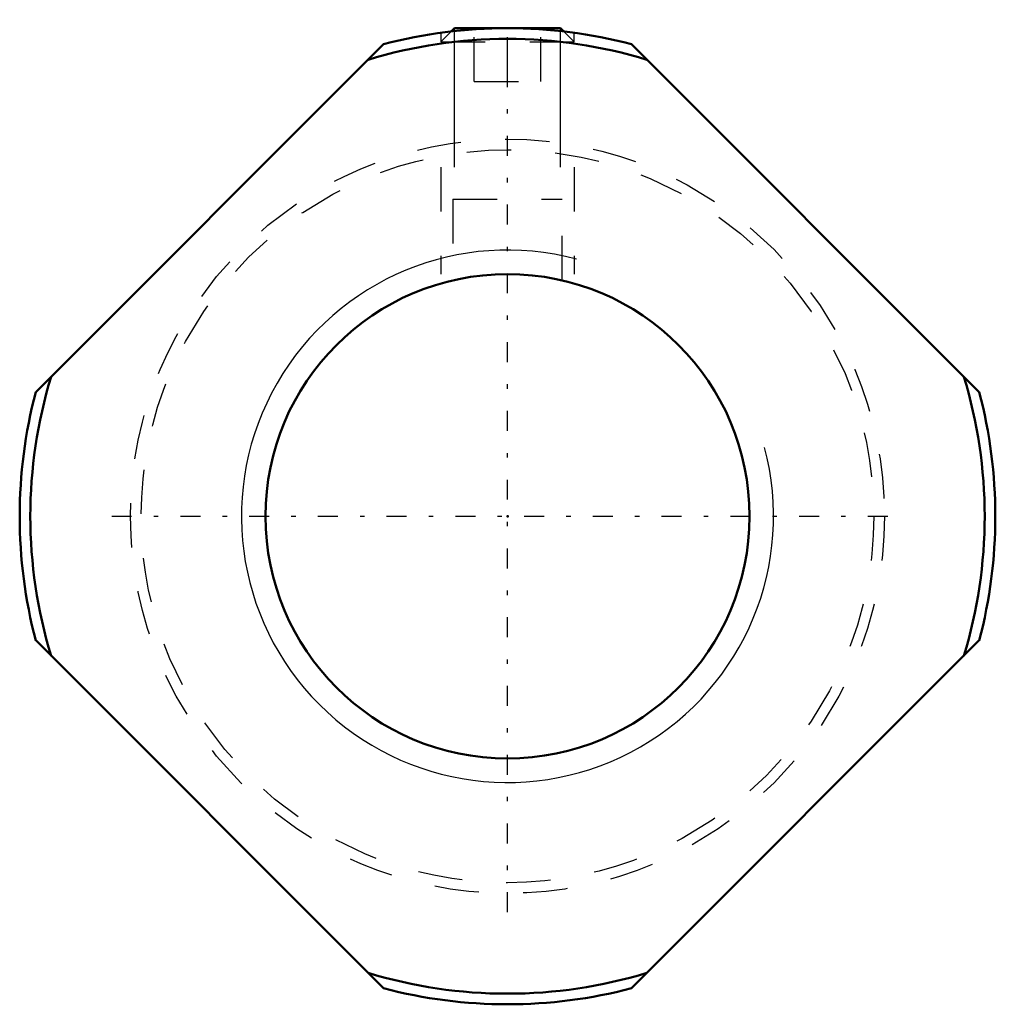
# Model space of a CAD drawing. Header units: millimetres. Extents: x -11 to 11, y -11 to 11.2.
import ezdxf

# ---------------------------------------------------------------- set-up
doc = ezdxf.new("R2010")
doc.units = ezdxf.units.MM
doc.linetypes.add('Center', pattern=[1.5, 0.45, -0.5, 0.05, -0.5])
doc.linetypes.add('Dashed', pattern=[2, 1, -1])
for name, color, linetype, lineweight in [('2d ConnectionPoints', 7, 'Continuous', 50), ('AM_0', 7, 'Continuous', 50), ('AM_5', 3, 'Continuous', 25), ('AM_7', 7, 'Center', 25), ('AM_9', 6, 'Dashed', 25)]:
    doc.layers.add(name, color=color, linetype=linetype, lineweight=lineweight)

msp = doc.modelspace()

# ---------------------------------------------------------------- linework, layer by layer
at = {"layer": '2d ConnectionPoints'}
msp.add_point((0, 0), dxfattribs=at)
at = {"layer": 'AM_0'}
for p, q in [((-1.194, 11), (-1.267, 10.927)), ((-1.194, 11), (1.194, 11)), ((1.267, 10.927), (1.194, 11)), ((-10.639, 2.796), (-2.796, 10.639)), ((2.796, 10.639), (10.639, 2.796)), ((-2.796, -10.639), (-10.639, -2.796)), ((10.639, -2.796), (2.796, -10.639))]:
    msp.add_line(p, q, dxfattribs=at)
msp.add_circle((0, 0), 5.458, dxfattribs=at)
for radius, start, end in [(11, 75.2726, 104.7274), (10.76, 73.0059, 106.9941), (10.76, 163.0059, 196.9941), (10.76, 343.0059, 16.9941), (11, 165.2726, 194.7274), (11, 345.2726, 14.7274), (10.76, 253.0059, 286.9941), (11, 255.2726, 284.7274)]:
    msp.add_arc((0, 0), radius, start, end, dxfattribs=at)
at = {"layer": 'AM_5'}
for p, q in [((-1.194, 7.869), (-1.194, 11)), ((1.194, 7.869), (1.194, 11))]:
    msp.add_line(p, q, dxfattribs=at)
at = {"layer": 'AM_5', "linetype": 'Dashed'}
for p, q in [((-1.5, 7.869), (-1.5, 5.458)), ((1.5, 7.869), (1.5, 5.458))]:
    msp.add_line(p, q, dxfattribs=at)
at = {"layer": 'AM_5'}
msp.add_arc((0, 0), 6, 75, 15, dxfattribs=at)
at = {"layer": 'AM_7'}
for p, q in [((0, -8.925), (0, 11.193)), ((-8.925, 0), (8.925, 0))]:
    msp.add_line(p, q, dxfattribs=at)
at = {"layer": 'AM_9'}
for p, q in [((-1.267, 10.927), (-1.5, 10.694)), ((-1.5, 10.898), (-1.5, 10.694)), ((-0.75, 9.8), (-0.75, 11)), ((0, 9.8), (0, 11)), ((0.75, 9.8), (0.75, 11)), ((1.5, 10.694), (1.267, 10.927)), ((1.5, 10.694), (1.5, 10.898)), ((-1.5, 10.694), (1.5, 10.694)), ((-0.75, 9.8), (0.75, 9.8)), ((-1.23, 7.149), (1.23, 7.149)), ((-1.23, 7.149), (-1.23, 5.318)), ((1.23, 5.319), (1.23, 7.149))]:
    msp.add_line(p, q, dxfattribs=at)
for radius in [8.5, 8.26]:
    msp.add_circle((0, 0), radius, dxfattribs=at)

doc.saveas('drawing.dxf')
